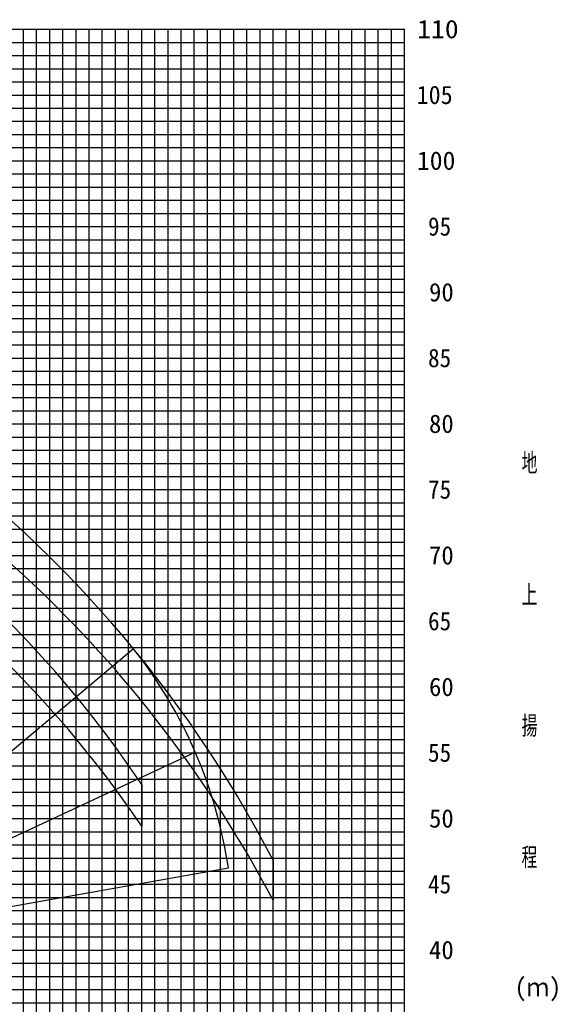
# Model space of a CAD drawing. Extents: x -390590 to 48051, y -92424 to 51651.
# Tile 11 of 37: x -313100 to -272563, y -42350 to 32496. Entities that reach past the tile are written whole.
import ezdxf

# ---------------------------------------------------------------- set-up
doc = ezdxf.new("R2010")
doc.units = 0
doc.layers.get('0').update_dxf_attribs({"linetype": 'CONTINUOUS'})

msp = doc.modelspace()

# ---------------------------------------------------------------- linework, layer by layer
at = {"color": 14, "linetype": 'Continuous'}
for p, q in [((-373809.592897, 31771.197759), (-283809.592897, 31771.197759)), ((-308809.592897, -78228.802241), (-308809.592897, 31771.197759)), ((-303809.592897, -78228.802241), (-303809.592897, 31771.197759)), ((-298809.592897, -78228.802241), (-298809.592897, 31771.197759)), ((-293809.592897, -78228.802241), (-293809.592897, 31771.197759)), ((-288809.592897, -78228.802241), (-288809.592897, 31771.197759)), ((-283809.592897, -78228.802241), (-283809.592897, 31771.197759)), ((-373809.592897, 26771.197759), (-283809.592897, 26771.197759)), ((-373809.592897, 21771.197759), (-283809.592897, 21771.197759)), ((-362499.587284, 16771.197759), (-283809.592897, 16771.197759)), ((-363202.172923, 11771.197759), (-283809.592897, 11771.197759)), ((-362791.159819, 6771.197759), (-283809.592897, 6771.197759)), ((-364553.506448, 1771.197759), (-283809.592897, 1771.197759)), ((-365255.128934, -3228.802241), (-283809.592897, -3228.802241)), ((-365919.586695, -8228.802241), (-283809.592897, -8228.802241)), ((-366302.747234, -13228.802241), (-283809.592897, -13228.802241)), ((-366359.286366, -18228.802241), (-283809.592897, -18228.802241)), ((-367598.849238, -23228.802241), (-283809.592897, -23228.802241)), ((-368255.101606, -28228.802241), (-283809.592897, -28228.802241)), ((-368897.399318, -33228.802241), (-283809.592897, -33228.802241)), ((-369603.958619, -38228.802241), (-283809.592897, -38228.802241))]:
    msp.add_line(p, q, dxfattribs=at)
at = {"color": 252, "linetype": 'Continuous'}
for p, q in [((-312809.592897, -78228.802241), (-312809.592897, 31771.197759)), ((-311809.592897, -78228.802241), (-311809.592897, 31771.197759)), ((-310809.592897, -78228.802241), (-310809.592897, 31771.197759)), ((-309809.592897, -78228.802241), (-309809.592897, 31771.197759)), ((-307809.592897, -78228.802241), (-307809.592897, 31771.197759)), ((-306809.592897, -78228.802241), (-306809.592897, 31771.197759)), ((-305809.592897, -78228.802241), (-305809.592897, 31771.197759)), ((-304809.592897, -78228.802241), (-304809.592897, 31771.197759)), ((-302809.592897, -78228.802241), (-302809.592897, 31771.197759)), ((-301809.592897, -78228.802241), (-301809.592897, 31771.197759)), ((-300809.592897, -78228.802241), (-300809.592897, 31771.197759)), ((-299809.592897, -78228.802241), (-299809.592897, 31771.197759)), ((-297809.592897, -78228.802241), (-297809.592897, 31771.197759)), ((-296809.592897, -78228.802241), (-296809.592897, 31771.197759)), ((-295809.592897, -78228.802241), (-295809.592897, 31771.197759)), ((-294809.592897, -78228.802241), (-294809.592897, 31771.197759)), ((-292809.592897, -78228.802241), (-292809.592897, 31771.197759)), ((-291809.592897, -78228.802241), (-291809.592897, 31771.197759)), ((-290809.592897, -78228.802241), (-290809.592897, 31771.197759)), ((-289809.592897, -78228.802241), (-289809.592897, 31771.197759)), ((-287809.592897, -78228.802241), (-287809.592897, 31771.197759)), ((-286809.592897, -78228.802241), (-286809.592897, 31771.197759)), ((-285809.592897, -78228.802241), (-285809.592897, 31771.197759)), ((-284809.592897, -78228.802241), (-284809.592897, 31771.197759)), ((-373809.592897, 30771.197759), (-283809.592897, 30771.197759)), ((-373809.592897, 29771.197759), (-283809.592897, 29771.197759)), ((-373809.592897, 28771.197759), (-283809.592897, 28771.197759)), ((-373809.592897, 27771.197759), (-283809.592897, 27771.197759)), ((-373809.592897, 25771.197759), (-283809.592897, 25771.197759)), ((-373809.592897, 24771.197759), (-283809.592897, 24771.197759)), ((-373809.592897, 23771.197759), (-283809.592897, 23771.197759)), ((-373809.592897, 22771.197759), (-283809.592897, 22771.197759)), ((-373809.592897, 20771.197759), (-283809.592897, 20771.197759)), ((-373809.592897, 19771.197759), (-283809.592897, 19771.197759)), ((-357809.592897, 18771.197759), (-283809.592897, 18771.197759)), ((-347809.592897, 17771.197759), (-283809.592897, 17771.197759)), ((-362640.104412, 15771.197759), (-283809.592897, 15771.197759)), ((-361575.709523, 14771.197759), (-283809.592897, 14771.197759)), ((-361643.910381, 13771.197759), (-283809.592897, 13771.197759)), ((-363061.655795, 12771.197759), (-283809.592897, 12771.197759)), ((-339809.592897, 10771.197759), (-283809.592897, 10771.197759)), ((-363483.207179, 9771.197759), (-283809.592897, 9771.197759)), ((-363569.720557, 8771.197759), (-283809.592897, 8771.197759)), ((-334809.592897, 7771.197759), (-283809.592897, 7771.197759)), ((-363991.343082, 5771.197759), (-283809.592897, 5771.197759)), ((-364131.883923, 4771.197759), (-283809.592897, 4771.197759)), ((-364272.424765, 3771.197759), (-283809.592897, 3771.197759)), ((-364412.965606, 2771.197759), (-283809.592897, 2771.197759)), ((-364648.714481, 771.197759), (-283809.592897, 771.197759)), ((-364834.588131, -228.802241), (-283809.592897, -228.802241)), ((-363916.249443, -1228.802241), (-283809.592897, -1228.802241)), ((-363947.862493, -2228.802241), (-283809.592897, -2228.802241)), ((-365395.669776, -4228.802241), (-283809.592897, -4228.802241)), ((-365536.210617, -5228.802241), (-283809.592897, -5228.802241)), ((-365676.751459, -6228.802241), (-283809.592897, -6228.802241)), ((-365779.045853, -7228.802241), (-283809.592897, -7228.802241)), ((-365054.505107, -9228.802241), (-283809.592897, -9228.802241)), ((-365092.529223, -10228.802241), (-283809.592897, -10228.802241)), ((-366341.209219, -11228.802241), (-283809.592897, -11228.802241)), ((-366390.636597, -12228.802241), (-283809.592897, -12228.802241)), ((-366357.51707, -14228.802241), (-283809.592897, -14228.802241)), ((-366368.248319, -15228.802241), (-283809.592897, -15228.802241)), ((-366337.832435, -16228.802241), (-283809.592897, -16228.802241)), ((-366348.559401, -17228.802241), (-283809.592897, -17228.802241)), ((-366250.029978, -19228.802241), (-283809.592897, -19228.802241)), ((-367177.226734, -20228.802241), (-283809.592897, -20228.802241)), ((-366299.677207, -21228.802241), (-283809.592897, -21228.802241)), ((-366184.865892, -22228.802241), (-283809.592897, -22228.802241)), ((-367546.513269, -24228.802241), (-283809.592897, -24228.802241)), ((-367833.479102, -25228.802241), (-283809.592897, -25228.802241)), ((-367974.019937, -26228.802241), (-283809.592897, -26228.802241)), ((-368114.560771, -27228.802241), (-283809.592897, -27228.802241)), ((-368395.642441, -29228.802241), (-283809.592897, -29228.802241)), ((-341809.592897, -30228.802241), (-283809.592897, -30228.802241)), ((-368676.72411, -31228.802241), (-283809.592897, -31228.802241)), ((-368817.264945, -32228.802241), (-283809.592897, -32228.802241)), ((-369041.795281, -34228.802241), (-283809.592897, -34228.802241)), ((-369182.336115, -35228.802241), (-283809.592897, -35228.802241)), ((-369322.87695, -36228.802241), (-283809.592897, -36228.802241)), ((-369463.417785, -37228.802241), (-283809.592897, -37228.802241)), ((-369744.499454, -39228.802241), (-283809.592897, -39228.802241)), ((-369885.040289, -40228.802241), (-283809.592897, -40228.802241)), ((-370025.581123, -41228.802241), (-283809.592897, -41228.802241)), ((-370166.121958, -42228.802241), (-283809.592897, -42228.802241))]:
    msp.add_line(p, q, dxfattribs=at)
at = {"color": 151, "linetype": 'Continuous'}
for p, q in [((-304440.245748, -15327.543616), (-331567.479059, -38089.995081)), ((-331397.737695, -37947.565166), (-299731.91492, -23181.549504)), ((-303809.592897, -25647.753577), (-303809.592897, -28802.398678)), ((-293809.592897, -31393.883715), (-293809.592897, -34444.929402)), ((-331497.321942, -38031.126271), (-297216.782878, -31986.54232))]:
    msp.add_line(p, q, dxfattribs=at)
for centre, radius, start, end in [((-375709.592897, -74034.673849), 92335.513121, 27.503494, 81.479514), ((-375709.592896, -74034.67385), 86665.472094, 33.939578, 66.5037), ((-375709.592896, -74034.67385), 68415.626914, 12.082621, 81.29753), ((-331914.629098, -37136.208186), 35077.907447, 8.441905, 38.441905)]:
    msp.add_arc(centre, radius, start, end, dxfattribs=at)
at = {"color": 251, "linetype": 'Continuous'}
for centre, radius, start, end in [((-375459.565335, -77546.146654), 92327.855644, 27.828584, 66.102499), ((-375459.565335, -77546.146654), 86658.360919, 34.227603, 66.501685), ((-375709.592897, -77727.30964), 68415.626915, 12.082621, 81.29753)]:
    msp.add_arc(centre, radius, start, end, dxfattribs=at)

# ---------------------------------------------------------------- texts
at = {"color": 7, "linetype": 'Continuous', "char_height": 1400, "attachment_point": 4}
for s, insert in [('\\W1.107249;\\A1;110', (-282855.880063, 31771.168359)), ('\\W0.959616;\\A1;105', (-282890.327802, 26771.168359)), ('\\W1.028160;\\A1;100', (-282874.33418, 21771.168359)), ('\\W0.922708;\\A1; 95', (-282898.939729, 16771.168359)), ('\\W0.985907;\\A1; 90', (-282884.19329, 11771.168359)), ('\\W0.922708;\\A1; 85', (-282898.939729, 6771.168359)), ('\\W0.985907;\\A1; 80', (-282884.19329, 1771.168359)), ('\\W0.666400;\\A1;地', (-274904.353493, -1233.327522)), ('\\W0.922708;\\A1; 75', (-282898.939729, -3228.831641)), ('\\W0.985907;\\A1; 70', (-282884.19329, -8228.831641)), ('\\W0.666400;\\A1;上', (-274904.353493, -11233.327746)), ('\\W0.922708;\\A1; 65', (-282898.939729, -13228.831641)), ('\\W0.985907;\\A1; 60', (-282884.19329, -18228.831641)), ('\\W0.666400;\\A1;揚', (-274904.353493, -21233.327969)), ('\\W0.922708;\\A1; 55', (-282898.939729, -23228.831641)), ('\\W0.985907;\\A1; 50', (-282884.19329, -28228.831641)), ('\\W0.666400;\\A1;程', (-274904.353493, -31233.328193)), ('\\W0.922708;\\A1; 45', (-282898.939729, -33228.831753)), ('\\W0.985907;\\A1; 40', (-282884.19329, -38228.831865)), ('\\W0.946990;\\A1;(ｍ)', (-275428.120524, -41233.328416))]:
    msp.add_mtext(s, dxfattribs=dict(at, insert=insert))

doc.saveas('drawing.dxf')
